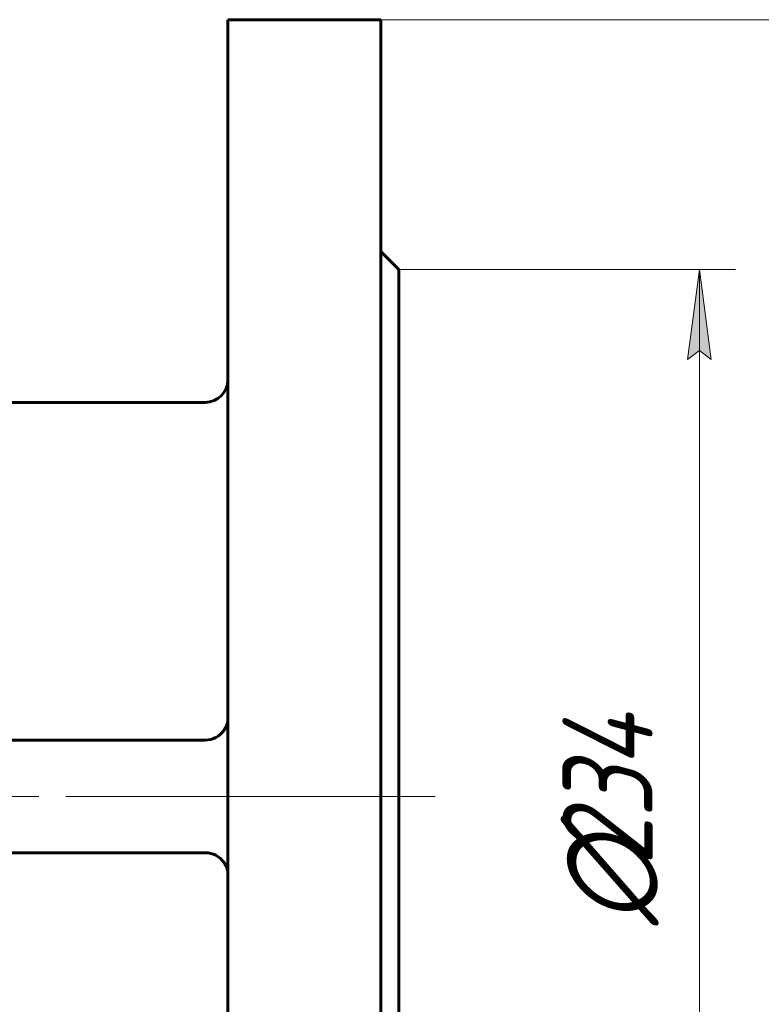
# Model space of a CAD drawing. Header units: millimetres. Extents: x 0 to 594, y 0 to 420.
# Tile 6 of 22: x 279 to 320, y 158 to 213. Entities that reach past the tile are written whole.
import ezdxf

# ---------------------------------------------------------------- set-up
doc = ezdxf.new("R2010")
doc.units = ezdxf.units.MM
for name, pattern in [('K5LT_AXLED', [12, 7.5, -1.5, 1.5, -1.5]), ('K5LT_BASIC', [0]), ('K5LT_THIN', [0])]:
    doc.linetypes.add(name, pattern=pattern)
doc.layers.add('Системный слой', color=7, linetype='Continuous')
doc.layers.add('Системный слой (1)', color=7, linetype='Continuous', true_color=0x6c6c6c)
doc.styles.add('KDIMTEXTSTYLE', font='GOST_AU.SHX', dxfattribs={"width": 0.96, "oblique": 15, "height": 5})
doc.styles.add('KTEXTSTYLE', font='GOST_AU.SHX', dxfattribs={"width": 0.56, "height": 5})
doc.dimstyles.new('KDIMSTYLE (0.25)', dxfattribs={"dimtxt": 5, "dimasz": 1, "dimexe": 2, "dimexo": 0, "dimgap": 1, "dimtad": 1, "dimlfac": 4, "dimtxsty": 'KDIMTEXTSTYLE', "dimsah": 1, "dimcen": 0, "dimdle": 1, "dimadec": 0, "dimazin": 0, "dimtfac": 0.667, "dimtmove": 0, "dimatfit": 3, "dimfxl": 1, "dimtvp": 1, "dimtolj": 1, "dimtzin": 0, "dimarcsym": 0})

# ---------------------------------------------------------------- blocks, each defined once
blk = doc.blocks.new('U4')
at = {"layer": 'Системный слой (1)', "color": 143, "linetype": 'K5LT_BASIC', "lineweight": 60, "true_color": 0x33acca}
for p, q in [((298.655, 213.033), (298.655, 169.908)), ((298.655, 169.908), (298.655, 126.783))]:
    blk.add_line(p, q, dxfattribs=at)
blk = doc.blocks.new('U7')
at = {"layer": 'Системный слой (1)', "color": 143, "linetype": 'K5LT_BASIC', "lineweight": 60, "true_color": 0x33acca}
for p, q in [((299.655, 199.158), (299.655, 169.908)), ((299.655, 169.908), (299.655, 140.658))]:
    blk.add_line(p, q, dxfattribs=at)
blk = doc.blocks.new('U14')
at = {"layer": 'Системный слой (1)', "color": 143, "linetype": 'K5LT_BASIC', "lineweight": 60, "true_color": 0x33acca}
for p, q in [((290.155, 213.033), (290.155, 169.908)), ((290.155, 169.908), (290.155, 126.783))]:
    blk.add_line(p, q, dxfattribs=at)
blk = doc.blocks.new('U18')
at = {"layer": 'Системный слой (1)', "color": 143, "linetype": 'K5LT_BASIC', "lineweight": 60, "true_color": 0x33acca}
for p, q in [((259.187, 191.783), (256.087, 191.783)), ((288.905, 191.783), (264.371, 191.783))]:
    blk.add_line(p, q, dxfattribs=at)
blk = doc.blocks.new('D5')
at = {"layer": 'Системный слой (1)'}
for points in [[(330.583, 208.033), (329.925, 213.033), (329.267, 208.033), (329.925, 208.533)], [(329.925, 126.783), (330.583, 131.783), (329.925, 131.283), (329.267, 131.783)]]:
    blk.add_hatch(color=7, dxfattribs=at).paths.add_polyline_path(points)
at = {"layer": 'Системный слой (1)', "color": 7, "linetype": 'K5LT_THIN', "lineweight": 18, "true_color": 0xffffff}
for p, q in [((290.155, 213.033), (331.925, 213.033)), ((329.267, 208.033), (329.925, 213.033)), ((329.925, 213.033), (330.583, 208.033)), ((329.925, 213.033), (329.925, 126.783)), ((329.925, 208.533), (329.267, 208.033)), ((330.583, 208.033), (329.925, 208.533)), ((329.925, 126.783), (329.267, 131.783)), ((329.267, 131.783), (329.925, 131.283)), ((329.925, 131.283), (330.583, 131.783)), ((330.583, 131.783), (329.925, 126.783)), ((290.155, 126.783), (331.925, 126.783))]:
    blk.add_line(p, q, dxfattribs=at)
blk.add_wipeout([(328.925, 162.979), (321.543, 162.979), (321.543, 176.283), (328.925, 176.283)]).dxf.layer = 'Системный слой (1)'
at = {"layer": 'Системный слой (1)', "color": 7, "char_height": 5, "attachment_point": 1, "rotation": 90, "style": 'KTEXTSTYLE'}
for s, insert in [('\\H5.0;\\W1.000;\\Q15;\\Q15;\\W0.960;345', (322.337, 166.286)), ('\\H5.0;\\W1.000;\\Q15;\\Q15;\\W0.960;∅', (322.337, 162.979))]:
    blk.add_mtext(s, dxfattribs=dict(at, insert=insert))
blk = doc.blocks.new('KDIMARROW_01')
at = {"layer": 'Системный слой'}
blk.add_hatch(color=0, dxfattribs=at).paths.add_polyline_path([(-5, -0.658), (0, 0), (-5, 0.658), (-4.5, 0)])
at = {"layer": 'Системный слой', "color": 0, "linetype": 'K5LT_THIN', "lineweight": 18}
for p, q in [((-4.5, 0), (-5, 0.658)), ((-5, 0.658), (0, 0)), ((0, 0), (-5, -0.658)), ((-5, -0.658), (-4.5, 0))]:
    blk.add_line(p, q, dxfattribs=at)
at = {"layer": 'Системный слой (1)', "color": 0, "linetype": 'K5LT_THIN', "lineweight": 18}
blk.add_line((243.405, 169.908), (243.155, 169.908), dxfattribs=at)
blk = doc.blocks.new('D6')
at = {"layer": 'Системный слой (1)'}
for points in [[(316.986, 194.158), (316.328, 199.158), (315.669, 194.158), (316.328, 194.658)], [(316.328, 140.658), (316.986, 145.658), (316.328, 145.158), (315.669, 145.658)]]:
    blk.add_hatch(color=7, dxfattribs=at).paths.add_polyline_path(points)
at = {"layer": 'Системный слой (1)', "color": 7, "linetype": 'K5LT_THIN', "lineweight": 18, "true_color": 0xffffff}
for p, q in [((299.655, 199.158), (318.328, 199.158)), ((315.669, 194.158), (316.328, 199.158)), ((316.328, 199.158), (316.986, 194.158)), ((316.328, 199.158), (316.328, 140.658)), ((316.328, 194.658), (315.669, 194.158)), ((316.986, 194.158), (316.328, 194.658)), ((316.328, 140.658), (315.669, 145.658)), ((315.669, 145.658), (316.328, 145.158)), ((316.328, 145.158), (316.986, 145.658)), ((316.986, 145.658), (316.328, 140.658)), ((299.655, 140.658), (318.328, 140.658))]:
    blk.add_line(p, q, dxfattribs=at)
blk.add_wipeout([(315.328, 162.78), (307.946, 162.78), (307.946, 176.465), (315.328, 176.465)]).dxf.layer = 'Системный слой (1)'
at = {"layer": 'Системный слой (1)', "color": 7, "char_height": 5, "attachment_point": 1, "rotation": 90, "style": 'KTEXTSTYLE'}
for s, insert in [('\\H5.0;\\W1.000;\\Q15;\\Q15;\\W0.960;234', (308.74, 166.088)), ('\\H5.0;\\W1.000;\\Q15;\\Q15;\\W0.960;∅', (308.74, 162.78))]:
    blk.add_mtext(s, dxfattribs=dict(at, insert=insert))

msp = doc.modelspace()

# ---------------------------------------------------------------- linework, layer by layer
at = {"layer": 'Системный слой (1)', "color": 143, "linetype": 'K5LT_BASIC', "lineweight": 60, "true_color": 0x33acca}
for p, q in [((298.655, 213.033), (290.155, 213.033)), ((299.655, 199.158), (298.655, 200.158)), ((288.905, 173.033), (254.4622, 173.033)), ((288.905, 166.783), (254.3561, 166.783))]:
    msp.add_line(p, q, dxfattribs=at)
at = {"layer": 'Системный слой (1)', "color": 30, "linetype": 'K5LT_AXLED', "lineweight": 18, "true_color": 0xff8000}
for p, q in [((185.155, 169.908), (300.655, 169.908)), ((288.155, 169.908), (301.655, 169.908))]:
    msp.add_line(p, q, dxfattribs=at)
at = {"layer": 'Системный слой (1)', "color": 143, "linetype": 'K5LT_BASIC', "lineweight": 60, "true_color": 0x33acca}
for centre, start, end in [((288.905, 193.033), 270, 0), ((288.905, 174.283), 270, 326.15142), ((288.905, 165.533), 33.84858, 90)]:
    msp.add_arc(centre, 1.25, start, end, dxfattribs=at)
for points in [[(289.9431, 173.5867), (289.9746, 173.6337), (290.0237, 173.7148), (290.079, 173.8295), (290.1213, 173.9428), (290.1487, 174.0588), (290.155, 174.1398), (290.155, 174.1759)], [(289.9431, 166.2292), (289.9746, 166.1822), (290.0237, 166.1011), (290.079, 165.9864), (290.1213, 165.8731), (290.1487, 165.7571), (290.155, 165.6761), (290.155, 165.64)]]:
    msp.add_open_spline(points, degree=3, knots=[0, 0, 0, 0, 1.8915036, 3.2552817, 4.6141753, 6.4755883, 8, 8, 8, 8], dxfattribs=at)

# ---------------------------------------------------------------- block references
at = {"layer": 'Системный слой (1)'}
for name in ['U14', 'U4', 'U7', 'U18']:
    msp.add_blockref(name, (0, 0), dxfattribs=at)

# ---------------------------------------------------------------- next in the draw order: dimensions: what is measured, and where the dimension line sits
at = {"layer": 'Системный слой (1)', "color": 7}
dim = msp.add_linear_dim(base=(329.9249, 213.033), p1=(290.155, 126.783), p2=(290.155, 213.033), angle=90, dimstyle='KDIMSTYLE (0.25)', override={"dimexo": 0, "dimpost": '\\H5.0;\\W0.960;\\Q15;∅<>', "dimblk1": 'KDIMARROW_01', "dimblk2": 'KDIMARROW_01', "dimse1": 0, "dimse2": 0, "dimclrt": 7, "dimtol": 1, "dimtp": 0, "dimtm": 0, "dimtdec": 5, "dimtolj": 1}, dxfattribs=at)
dim.commit()
dim.dimension.update_dxf_attribs({"geometry": 'D5', "text_midpoint": (329.9249, 169.908), "dimtype": 160})

# ---------------------------------------------------------------- next in the draw order: dimensions: what is measured, and where the dimension line sits
dim = msp.add_linear_dim(base=(316.3277, 199.158), p1=(299.655, 140.658), p2=(299.655, 199.158), angle=90, dimstyle='KDIMSTYLE (0.25)', override={"dimexo": 0, "dimpost": '\\H5.0;\\W0.960;\\Q15;∅<>', "dimblk1": 'KDIMARROW_01', "dimblk2": 'KDIMARROW_01', "dimse1": 0, "dimse2": 0, "dimclrt": 7, "dimtol": 1, "dimtp": 0, "dimtm": 0, "dimtdec": 5, "dimtolj": 1}, dxfattribs=at)
dim.commit()
dim.dimension.update_dxf_attribs({"geometry": 'D6', "text_midpoint": (316.3277, 169.908), "dimtype": 160})

doc.saveas('drawing.dxf')
